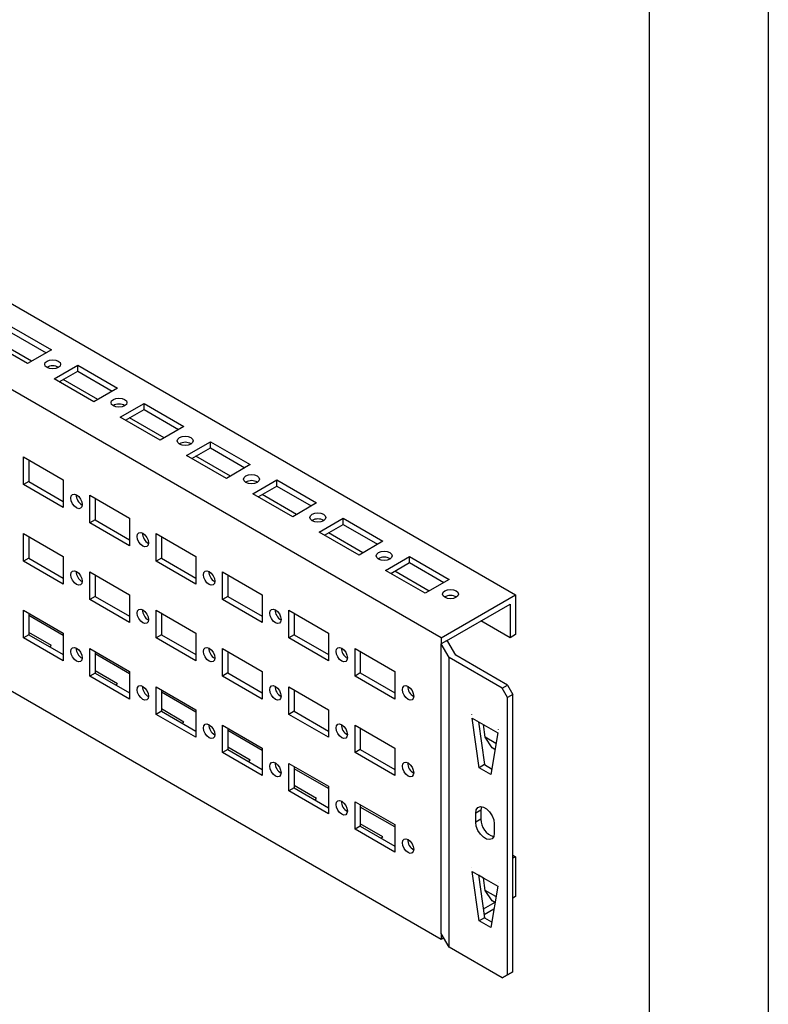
# Model space of a CAD drawing. Header units: millimetres. Extents: x 0 to 1397, y 0 to 1080.
# Tile 8 of 9: x 1197 to 1397, y 642 to 904. Entities that reach past the tile are written whole.
import ezdxf

# ---------------------------------------------------------------- set-up
doc = ezdxf.new("R2010")
doc.units = ezdxf.units.MM
doc.header["$LTSCALE"] = 5
doc.layers.add('TEXT', color=140, linetype='Continuous', lineweight=25)

msp = doc.modelspace()

# ---------------------------------------------------------------- linework, layer by layer
at = {"color": 7, "linetype": 'Continuous'}
msp.add_line((1397.01, 1079.51), (1397.01, 0.01), dxfattribs=at)
for p, q in [((834.62, 1036.52), (1329.59, 750.77)), ((1309.8, 739.34), (814.82, 1025.09)), ((1309.8, 658.91), (814.82, 944.65)), ((1195.24, 822.21), (1205.85, 816.09)), ((1195.24, 820.58), (1204.44, 815.27)), ((1199.49, 812.41), (1188.88, 818.54)), ((1200.55, 813.02), (1191.35, 818.33)), ((1205.85, 816.09), (1199.49, 812.41)), ((1206.56, 808.33), (1212.92, 812)), ((1212.92, 812), (1223.53, 805.88)), ((1212.92, 810.37), (1212.92, 812)), ((1217.17, 802.21), (1206.56, 808.33)), ((1207.97, 807.51), (1212.92, 810.37)), ((1212.92, 810.37), (1222.11, 805.06)), ((1218.22, 802.82), (1209.03, 808.12)), ((1223.53, 805.88), (1217.17, 802.21)), ((1224.24, 798.12), (1230.6, 801.8)), ((1230.6, 801.8), (1241.21, 795.68)), ((1230.6, 800.17), (1230.6, 801.8)), ((1234.84, 792), (1224.24, 798.12)), ((1225.65, 797.31), (1230.6, 800.17)), ((1235.9, 792.61), (1226.71, 797.92)), ((1230.6, 800.17), (1239.79, 794.86)), ((1241.21, 795.68), (1234.84, 792)), ((1241.91, 787.92), (1248.28, 791.59)), ((1243.33, 787.1), (1248.28, 789.96)), ((1248.28, 791.59), (1258.88, 785.47)), ((1248.28, 789.96), (1248.28, 791.59)), ((1248.28, 789.96), (1257.47, 784.65)), ((1198.43, 787.51), (1209.03, 781.38)), ((1198.43, 780.16), (1198.43, 787.51)), ((1252.52, 781.8), (1241.91, 787.92)), ((1253.58, 782.41), (1244.39, 787.71)), ((1199.84, 786.69), (1199.84, 780.97)), ((1258.88, 785.47), (1252.52, 781.8)), ((1199.84, 780.97), (1198.43, 780.16)), ((1209.03, 774.04), (1198.43, 780.16)), ((1199.84, 780.97), (1209.03, 775.67)), ((1209.03, 781.38), (1209.03, 774.04)), ((1259.59, 777.71), (1265.96, 781.39)), ((1261.01, 776.9), (1265.96, 779.76)), ((1265.96, 781.39), (1276.56, 775.27)), ((1265.96, 779.76), (1265.96, 781.39)), ((1265.96, 779.76), (1275.15, 774.45)), ((1216.1, 777.3), (1226.71, 771.18)), ((1216.1, 769.95), (1216.1, 777.3)), ((1270.2, 771.59), (1259.59, 777.71)), ((1271.26, 772.2), (1262.07, 777.51)), ((1217.52, 776.49), (1217.52, 770.77)), ((1276.56, 775.27), (1270.2, 771.59)), ((1217.52, 770.77), (1216.1, 769.95)), ((1226.71, 763.83), (1216.1, 769.95)), ((1217.52, 770.77), (1226.71, 765.46)), ((1226.71, 771.18), (1226.71, 763.83)), ((1277.27, 767.51), (1283.63, 771.18)), ((1278.68, 766.69), (1283.63, 769.55)), ((1283.63, 771.18), (1294.24, 765.06)), ((1283.63, 769.55), (1283.63, 771.18)), ((1283.63, 769.55), (1292.83, 764.24)), ((1198.43, 767.09), (1209.03, 760.97)), ((1198.43, 759.74), (1198.43, 767.09)), ((1199.84, 766.28), (1199.84, 760.56)), ((1233.78, 767.1), (1244.39, 760.97)), ((1233.78, 759.75), (1233.78, 767.1)), ((1235.2, 766.28), (1235.2, 760.56)), ((1287.88, 761.39), (1277.27, 767.51)), ((1288.94, 762), (1279.74, 767.3)), ((1294.24, 765.06), (1287.88, 761.39)), ((1199.84, 760.56), (1198.43, 759.74)), ((1209.03, 753.62), (1198.43, 759.74)), ((1199.84, 760.56), (1209.03, 755.25)), ((1209.03, 760.97), (1209.03, 753.62)), ((1235.2, 760.56), (1233.78, 759.75)), ((1244.39, 753.63), (1233.78, 759.75)), ((1235.2, 760.56), (1244.39, 755.26)), ((1244.39, 760.97), (1244.39, 753.63)), ((1294.95, 757.3), (1301.31, 760.98)), ((1296.36, 756.49), (1301.31, 759.35)), ((1301.31, 760.98), (1311.92, 754.86)), ((1301.31, 759.35), (1301.31, 760.98)), ((1301.31, 759.35), (1310.5, 754.04)), ((1216.1, 756.89), (1226.71, 750.77)), ((1216.1, 749.54), (1216.1, 756.89)), ((1217.52, 756.07), (1217.52, 750.36)), ((1251.46, 756.89), (1262.07, 750.77)), ((1251.46, 749.54), (1251.46, 756.89)), ((1252.87, 756.08), (1252.87, 750.36)), ((1305.55, 751.18), (1294.95, 757.3)), ((1306.61, 751.79), (1297.42, 757.1)), ((1311.92, 754.86), (1305.55, 751.18)), ((1226.71, 750.77), (1226.71, 743.42)), ((1262.07, 750.77), (1262.07, 743.42)), ((1309.8, 739.34), (1329.59, 750.77)), ((1329.59, 750.77), (1329.59, 740.16)), ((1217.52, 750.36), (1216.1, 749.54)), ((1226.71, 743.42), (1216.1, 749.54)), ((1217.52, 750.36), (1226.71, 745.05)), ((1252.87, 750.36), (1251.46, 749.54)), ((1262.07, 743.42), (1251.46, 749.54)), ((1252.87, 750.36), (1262.07, 745.05)), ((1311.21, 738.53), (1328.18, 748.32)), ((1328.18, 748.32), (1328.18, 739.34)), ((1198.43, 746.68), (1209.03, 740.56)), ((1198.43, 739.33), (1198.43, 746.68)), ((1199.84, 745.86), (1199.84, 740.15)), ((1209.03, 739.94), (1199.84, 745.25)), ((1233.78, 746.68), (1244.39, 740.56)), ((1233.78, 739.33), (1233.78, 746.68)), ((1235.2, 745.87), (1235.2, 740.15)), ((1269.14, 746.69), (1279.74, 740.56)), ((1269.14, 739.34), (1269.14, 746.69)), ((1270.55, 745.87), (1270.55, 740.15)), ((1328.18, 739.34), (1320.4, 743.83)), ((1199.84, 740.15), (1198.43, 739.33)), ((1205.85, 737.29), (1199.84, 740.76)), ((1199.84, 740.15), (1209.03, 734.84)), ((1209.03, 740.56), (1209.03, 733.21)), ((1235.2, 740.15), (1233.78, 739.33)), ((1235.2, 740.15), (1244.39, 734.84)), ((1244.39, 740.56), (1244.39, 733.21)), ((1270.55, 740.15), (1269.14, 739.34)), ((1270.55, 740.15), (1279.74, 734.85)), ((1279.74, 740.56), (1279.74, 733.22)), ((1329.59, 740.16), (1328.18, 739.34)), ((1209.03, 733.21), (1198.43, 739.33)), ((1244.39, 733.21), (1233.78, 739.33)), ((1279.74, 733.22), (1269.14, 739.34)), ((1309.8, 739.34), (1309.8, 737.71)), ((1311.21, 738.53), (1309.8, 737.71)), ((1311.92, 734.03), (1309.8, 737.71)), ((1309.8, 737.71), (1309.8, 737.71)), ((1309.8, 660.55), (1309.8, 737.71)), ((1311.54, 738.33), (1311.21, 738.53)), ((1311.21, 738.53), (1311.21, 738.53)), ((1313.67, 734.66), (1311.54, 738.33)), ((1205.32, 736.98), (1205.85, 737.29)), ((1216.1, 736.48), (1226.71, 730.35)), ((1216.1, 729.13), (1216.1, 736.48)), ((1217.52, 735.66), (1217.52, 729.94)), ((1226.71, 729.73), (1217.52, 735.04)), ((1251.46, 736.48), (1262.07, 730.36)), ((1251.46, 729.13), (1251.46, 736.48)), ((1252.87, 735.66), (1252.87, 729.95)), ((1286.82, 736.48), (1297.42, 730.36)), ((1286.82, 729.13), (1286.82, 736.48)), ((1288.23, 735.67), (1288.23, 729.95)), ((1311.92, 656.87), (1311.92, 734.03)), ((1326.06, 725.87), (1311.92, 734.03)), ((1327.47, 726.69), (1313.67, 734.66)), ((1217.52, 729.94), (1216.1, 729.13)), ((1223.53, 727.08), (1217.52, 730.55)), ((1217.52, 729.94), (1226.71, 724.64)), ((1226.71, 730.35), (1226.71, 723)), ((1252.87, 729.95), (1251.46, 729.13)), ((1252.87, 729.95), (1262.07, 724.64)), ((1262.07, 730.36), (1262.07, 723.01)), ((1288.23, 729.95), (1286.82, 729.13)), ((1288.23, 729.95), (1297.42, 724.64)), ((1297.42, 730.36), (1297.42, 723.01)), ((1226.71, 723), (1216.1, 729.13)), ((1223, 726.78), (1223.53, 727.08)), ((1262.07, 723.01), (1251.46, 729.13)), ((1297.42, 723.01), (1286.82, 729.13)), ((1233.78, 726.27), (1244.39, 720.15)), ((1233.78, 718.92), (1233.78, 726.27)), ((1235.2, 725.45), (1235.2, 719.74)), ((1244.39, 719.53), (1235.2, 724.84)), ((1269.14, 726.27), (1279.74, 720.15)), ((1269.14, 718.92), (1269.14, 726.27)), ((1270.55, 725.46), (1270.55, 719.74)), ((1326.06, 725.87), (1327.47, 726.69)), ((1327.47, 723.42), (1326.06, 725.87)), ((1327.47, 726.69), (1328.89, 724.24)), ((1328.89, 724.24), (1327.47, 723.42)), ((1327.47, 649.52), (1327.47, 723.42)), ((1328.89, 650.34), (1328.89, 724.24)), ((1235.2, 719.74), (1233.78, 718.92)), ((1241.21, 716.88), (1235.2, 720.35)), ((1235.2, 719.74), (1244.39, 714.43)), ((1244.39, 720.15), (1244.39, 712.8)), ((1270.55, 719.74), (1269.14, 718.92)), ((1270.55, 719.74), (1279.74, 714.43)), ((1279.74, 720.15), (1279.74, 712.8)), ((1244.39, 712.8), (1233.78, 718.92)), ((1240.68, 716.57), (1241.21, 716.88)), ((1279.74, 712.8), (1269.14, 718.92)), ((1317.93, 718.92), (1317.93, 718.93)), ((1317.93, 718.92), (1317.93, 718.93)), ((1317.93, 718.93), (1317.93, 718.93)), ((1317.93, 718.93), (1317.93, 718.93)), ((1317.93, 718.93), (1317.93, 718.93)), ((1318.07, 717.9), (1324.86, 713.99)), ((1319.92, 704.71), (1318.07, 717.9)), ((1319.74, 716.94), (1321.34, 705.53)), ((1251.46, 716.06), (1262.07, 709.94)), ((1251.46, 708.72), (1251.46, 716.06)), ((1252.87, 715.25), (1252.87, 709.53)), ((1262.07, 709.32), (1252.87, 714.63)), ((1286.82, 716.07), (1297.42, 709.95)), ((1286.82, 708.72), (1286.82, 716.07)), ((1288.23, 715.25), (1288.23, 709.54)), ((1321.53, 712.84), (1321.04, 716.19)), ((1324.86, 713.99), (1323, 702.93)), ((1325, 714.85), (1325, 714.85)), ((1325, 714.85), (1325, 714.85)), ((1325, 714.85), (1325, 714.84)), ((1325, 714.85), (1325, 714.84)), ((1324.39, 711.19), (1321.53, 712.84)), ((1323.37, 710.02), (1321.53, 712.84)), ((1252.87, 709.53), (1251.46, 708.72)), ((1262.07, 702.59), (1251.46, 708.72)), ((1258.88, 706.67), (1252.87, 710.14)), ((1252.87, 709.53), (1262.07, 704.23)), ((1262.07, 709.94), (1262.07, 702.59)), ((1288.23, 709.54), (1286.82, 708.72)), ((1297.42, 702.6), (1286.82, 708.72)), ((1288.23, 709.54), (1297.42, 704.23)), ((1297.42, 709.95), (1297.42, 702.6)), ((1324.12, 709.59), (1323.37, 710.02)), ((1258.36, 706.37), (1258.88, 706.67)), ((1269.14, 705.86), (1279.74, 699.74)), ((1269.14, 698.51), (1269.14, 705.86)), ((1270.55, 705.04), (1270.55, 699.33)), ((1279.74, 699.12), (1270.55, 704.43)), ((1321.34, 705.53), (1319.92, 704.71)), ((1323, 702.93), (1319.92, 704.71)), ((1321.34, 705.53), (1323.25, 704.42)), ((1270.55, 699.33), (1269.14, 698.51)), ((1279.74, 692.39), (1269.14, 698.51)), ((1276.56, 696.47), (1270.55, 699.94)), ((1270.55, 699.33), (1279.74, 694.02)), ((1279.74, 699.74), (1279.74, 692.39)), ((1276.04, 696.16), (1276.56, 696.47)), ((1286.82, 695.65), (1297.42, 689.53)), ((1286.82, 688.31), (1286.82, 695.65)), ((1288.23, 694.84), (1288.23, 689.12)), ((1297.42, 688.91), (1288.23, 694.22)), ((1320.4, 693.41), (1318.99, 692.6)), ((1320.4, 693.41), (1320.4, 690.96)), ((1318.99, 690.15), (1318.99, 692.6)), ((1320.4, 690.96), (1318.99, 690.15)), ((1288.23, 689.12), (1286.82, 688.31)), ((1297.42, 682.18), (1286.82, 688.31)), ((1294.24, 686.26), (1288.23, 689.73)), ((1288.23, 689.12), (1297.42, 683.82)), ((1297.42, 689.53), (1297.42, 682.18)), ((1323.94, 689.74), (1323.94, 687.29)), ((1293.71, 685.96), (1294.24, 686.26)), ((1328.89, 681.36), (1329.59, 680.96)), ((1329.59, 680.96), (1328.89, 680.55)), ((1329.59, 680.96), (1329.59, 670.34)), ((1317.93, 678.09), (1317.93, 678.1)), ((1317.93, 678.09), (1317.93, 678.1)), ((1317.93, 678.1), (1317.93, 678.1)), ((1317.93, 678.1), (1317.93, 678.1)), ((1317.93, 678.1), (1317.93, 678.1)), ((1318.07, 677.08), (1324.86, 673.16)), ((1319.92, 663.89), (1318.07, 677.08)), ((1319.74, 676.12), (1321.34, 664.7)), ((1321.06, 675.27), (1319.75, 676.03)), ((1321.53, 672.01), (1321.04, 675.36)), ((1324.39, 670.36), (1321.53, 672.01)), ((1323.37, 669.19), (1321.53, 672.01)), ((1324.86, 673.16), (1323, 662.11)), ((1325, 674.02), (1325, 674.02)), ((1325, 674.02), (1325, 674.02)), ((1325, 674.02), (1325, 674.01)), ((1325, 674.02), (1325, 674.01)), ((1324.12, 668.76), (1323.37, 669.19)), ((1329.59, 670.34), (1328.89, 669.93)), ((1324.07, 668.79), (1321.01, 667.02)), ((1323.83, 667.01), (1321.22, 665.51)), ((1321.34, 664.7), (1319.92, 663.89)), ((1321.34, 664.7), (1323.25, 663.6)), ((1323, 662.11), (1319.92, 663.89)), ((1311.92, 656.87), (1309.8, 660.55)), ((1309.8, 660.55), (1309.8, 660.55)), ((1309.8, 660.55), (1309.8, 658.91)), ((1310.5, 659.32), (1309.8, 658.91)), ((1326.06, 648.71), (1311.92, 656.87)), ((1326.06, 648.71), (1327.47, 649.52)), ((1327.47, 649.52), (1326.06, 648.71)), ((1327.47, 649.52), (1328.89, 650.34)), ((1328.89, 650.34), (1327.47, 649.52))]:
    msp.add_line(p, q)
at = {"flags": 128}
for points in [[(1207.71, 811.34), (1207.02, 811.07), (1206.21, 810.98), (1205.39, 811.07), (1204.7, 811.34), (1204.24, 811.74), (1204.08, 812.21), (1204.24, 812.68), (1204.7, 813.08), (1205.39, 813.34), (1206.21, 813.43), (1207.02, 813.34), (1207.71, 813.08), (1208.17, 812.68), (1208.33, 812.21), (1208.17, 811.74), (1207.71, 811.34)], [(1225.39, 801.14), (1224.7, 800.87), (1223.88, 800.78), (1223.07, 800.87), (1222.38, 801.14), (1221.92, 801.53), (1221.76, 802), (1221.92, 802.47), (1222.38, 802.87), (1223.07, 803.14), (1223.88, 803.23), (1224.7, 803.14), (1225.39, 802.87), (1225.85, 802.47), (1226.01, 802), (1225.85, 801.53), (1225.39, 801.14)], [(1243.06, 790.93), (1242.37, 790.66), (1241.56, 790.57), (1240.75, 790.66), (1240.06, 790.93), (1239.6, 791.33), (1239.44, 791.8), (1239.6, 792.27), (1240.06, 792.67), (1240.75, 792.93), (1241.56, 793.02), (1242.37, 792.93), (1243.06, 792.67), (1243.52, 792.27), (1243.69, 791.8), (1243.52, 791.33), (1243.06, 790.93)], [(1260.74, 780.73), (1260.05, 780.46), (1259.24, 780.37), (1258.42, 780.46), (1257.74, 780.73), (1257.27, 781.12), (1257.11, 781.59), (1257.27, 782.06), (1257.74, 782.46), (1258.42, 782.73), (1259.24, 782.82), (1260.05, 782.73), (1260.74, 782.46), (1261.2, 782.06), (1261.36, 781.59), (1261.2, 781.12), (1260.74, 780.73)], [(1214.07, 774.8), (1213.96, 774.2), (1213.63, 773.83), (1213.14, 773.73), (1212.57, 773.93), (1211.99, 774.4), (1211.51, 775.06), (1211.18, 775.81), (1211.07, 776.54), (1211.18, 777.13), (1211.51, 777.51), (1211.99, 777.6), (1212.57, 777.4), (1213.14, 776.94), (1213.63, 776.28), (1213.96, 775.53), (1214.07, 774.8)], [(1278.42, 770.52), (1277.73, 770.25), (1276.92, 770.16), (1276.1, 770.25), (1275.41, 770.52), (1274.95, 770.92), (1274.79, 771.39), (1274.95, 771.86), (1275.41, 772.25), (1276.1, 772.52), (1276.92, 772.61), (1277.73, 772.52), (1278.42, 772.25), (1278.88, 771.86), (1279.04, 771.39), (1278.88, 770.92), (1278.42, 770.52)], [(1231.75, 764.6), (1231.63, 764), (1231.31, 763.62), (1230.82, 763.53), (1230.25, 763.73), (1229.67, 764.19), (1229.18, 764.85), (1228.86, 765.6), (1228.74, 766.33), (1228.86, 766.93), (1229.18, 767.3), (1229.67, 767.4), (1230.25, 767.2), (1230.82, 766.73), (1231.31, 766.08), (1231.63, 765.33), (1231.75, 764.6)], [(1296.1, 760.32), (1295.41, 760.05), (1294.59, 759.96), (1293.78, 760.05), (1293.09, 760.32), (1292.63, 760.71), (1292.47, 761.18), (1292.63, 761.65), (1293.09, 762.05), (1293.78, 762.32), (1294.59, 762.41), (1295.41, 762.32), (1296.1, 762.05), (1296.56, 761.65), (1296.72, 761.18), (1296.56, 760.71), (1296.1, 760.32)], [(1214.07, 754.39), (1213.96, 753.79), (1213.63, 753.42), (1213.14, 753.32), (1212.57, 753.52), (1211.99, 753.98), (1211.51, 754.64), (1211.18, 755.39), (1211.07, 756.12), (1211.18, 756.72), (1211.51, 757.1), (1211.99, 757.19), (1212.57, 756.99), (1213.14, 756.53), (1213.63, 755.87), (1213.96, 755.12), (1214.07, 754.39)], [(1249.43, 754.39), (1249.31, 753.79), (1248.99, 753.42), (1248.5, 753.32), (1247.92, 753.52), (1247.35, 753.99), (1246.86, 754.65), (1246.54, 755.4), (1246.42, 756.13), (1246.54, 756.72), (1246.86, 757.1), (1247.35, 757.19), (1247.92, 756.99), (1248.5, 756.53), (1248.99, 755.87), (1249.31, 755.12), (1249.43, 754.39)], [(1313.77, 750.11), (1313.08, 749.84), (1312.27, 749.75), (1311.46, 749.84), (1310.77, 750.11), (1310.31, 750.51), (1310.15, 750.98), (1310.31, 751.45), (1310.77, 751.84), (1311.46, 752.11), (1312.27, 752.2), (1313.08, 752.11), (1313.77, 751.84), (1314.23, 751.45), (1314.4, 750.98), (1314.23, 750.51), (1313.77, 750.11)], [(1231.75, 744.18), (1231.63, 743.58), (1231.31, 743.21), (1230.82, 743.12), (1230.25, 743.32), (1229.67, 743.78), (1229.18, 744.44), (1228.86, 745.19), (1228.74, 745.92), (1228.86, 746.52), (1229.18, 746.89), (1229.67, 746.99), (1230.25, 746.79), (1230.82, 746.32), (1231.31, 745.66), (1231.63, 744.91), (1231.75, 744.18)], [(1267.1, 744.19), (1266.99, 743.59), (1266.66, 743.21), (1266.18, 743.12), (1265.6, 743.32), (1265.03, 743.78), (1264.54, 744.44), (1264.21, 745.19), (1264.1, 745.92), (1264.21, 746.52), (1264.54, 746.89), (1265.03, 746.99), (1265.6, 746.79), (1266.18, 746.32), (1266.66, 745.67), (1266.99, 744.92), (1267.1, 744.19)], [(1214.07, 733.97), (1213.96, 733.38), (1213.63, 733), (1213.14, 732.91), (1212.57, 733.11), (1211.99, 733.57), (1211.51, 734.23), (1211.18, 734.98), (1211.07, 735.71), (1211.18, 736.31), (1211.51, 736.68), (1211.99, 736.78), (1212.57, 736.58), (1213.14, 736.11), (1213.63, 735.46), (1213.96, 734.7), (1214.07, 733.97)], [(1249.43, 733.98), (1249.31, 733.38), (1248.99, 733), (1248.5, 732.91), (1247.92, 733.11), (1247.35, 733.57), (1246.86, 734.23), (1246.54, 734.98), (1246.42, 735.71), (1246.54, 736.31), (1246.86, 736.69), (1247.35, 736.78), (1247.92, 736.58), (1248.5, 736.12), (1248.99, 735.46), (1249.31, 734.71), (1249.43, 733.98)], [(1284.78, 733.98), (1284.67, 733.38), (1284.34, 733.01), (1283.85, 732.91), (1283.28, 733.11), (1282.7, 733.58), (1282.22, 734.23), (1281.89, 734.99), (1281.78, 735.72), (1281.89, 736.31), (1282.22, 736.69), (1282.7, 736.78), (1283.28, 736.58), (1283.85, 736.12), (1284.34, 735.46), (1284.67, 734.71), (1284.78, 733.98)], [(1231.75, 723.77), (1231.63, 723.17), (1231.31, 722.8), (1230.82, 722.7), (1230.25, 722.9), (1229.67, 723.37), (1229.18, 724.02), (1228.86, 724.77), (1228.74, 725.5), (1228.86, 726.1), (1229.18, 726.48), (1229.67, 726.57), (1230.25, 726.37), (1230.82, 725.91), (1231.31, 725.25), (1231.63, 724.5), (1231.75, 723.77)], [(1267.1, 723.77), (1266.99, 723.17), (1266.66, 722.8), (1266.18, 722.7), (1265.6, 722.9), (1265.03, 723.37), (1264.54, 724.03), (1264.21, 724.78), (1264.1, 725.51), (1264.21, 726.11), (1264.54, 726.48), (1265.03, 726.58), (1265.6, 726.38), (1266.18, 725.91), (1266.66, 725.25), (1266.99, 724.5), (1267.1, 723.77)], [(1302.46, 723.78), (1302.35, 723.18), (1302.02, 722.8), (1301.53, 722.71), (1300.96, 722.91), (1300.38, 723.37), (1299.89, 724.03), (1299.57, 724.78), (1299.45, 725.51), (1299.57, 726.11), (1299.89, 726.48), (1300.38, 726.58), (1300.96, 726.38), (1301.53, 725.91), (1302.02, 725.26), (1302.35, 724.51), (1302.46, 723.78)], [(1249.43, 713.56), (1249.31, 712.97), (1248.99, 712.59), (1248.5, 712.5), (1247.92, 712.7), (1247.35, 713.16), (1246.86, 713.82), (1246.54, 714.57), (1246.42, 715.3), (1246.54, 715.9), (1246.86, 716.27), (1247.35, 716.37), (1247.92, 716.17), (1248.5, 715.7), (1248.99, 715.05), (1249.31, 714.29), (1249.43, 713.56)], [(1284.78, 713.57), (1284.67, 712.97), (1284.34, 712.59), (1283.85, 712.5), (1283.28, 712.7), (1282.7, 713.16), (1282.22, 713.82), (1281.89, 714.57), (1281.78, 715.3), (1281.89, 715.9), (1282.22, 716.28), (1282.7, 716.37), (1283.28, 716.17), (1283.85, 715.71), (1284.34, 715.05), (1284.67, 714.3), (1284.78, 713.57)], [(1267.1, 703.36), (1266.99, 702.76), (1266.66, 702.39), (1266.18, 702.29), (1265.6, 702.49), (1265.03, 702.96), (1264.54, 703.61), (1264.21, 704.36), (1264.1, 705.09), (1264.21, 705.69), (1264.54, 706.07), (1265.03, 706.16), (1265.6, 705.96), (1266.18, 705.5), (1266.66, 704.84), (1266.99, 704.09), (1267.1, 703.36)], [(1302.46, 703.36), (1302.35, 702.76), (1302.02, 702.39), (1301.53, 702.29), (1300.96, 702.49), (1300.38, 702.96), (1299.89, 703.62), (1299.57, 704.37), (1299.45, 705.1), (1299.57, 705.7), (1299.89, 706.07), (1300.38, 706.16), (1300.96, 705.96), (1301.53, 705.5), (1302.02, 704.84), (1302.35, 704.09), (1302.46, 703.36)], [(1284.78, 693.15), (1284.67, 692.56), (1284.34, 692.18), (1283.85, 692.09), (1283.28, 692.29), (1282.7, 692.75), (1282.22, 693.41), (1281.89, 694.16), (1281.78, 694.89), (1281.89, 695.49), (1282.22, 695.86), (1282.7, 695.96), (1283.28, 695.76), (1283.85, 695.29), (1284.34, 694.63), (1284.67, 693.88), (1284.78, 693.15)], [(1318.99, 692.6), (1319.14, 693.49), (1319.57, 694.1), (1320.23, 694.36), (1321.03, 694.23), (1321.89, 693.73), (1322.7, 692.93), (1323.36, 691.91), (1323.79, 690.8), (1323.94, 689.74)], [(1320.57, 694.35), (1320.55, 694.3), (1320.4, 693.41)], [(1323.94, 687.29), (1323.79, 686.4), (1323.36, 685.79), (1322.7, 685.53), (1321.89, 685.66), (1321.03, 686.15), (1320.23, 686.96), (1319.57, 687.98), (1319.14, 689.08), (1318.99, 690.15)], [(1302.46, 682.95), (1302.35, 682.35), (1302.02, 681.98), (1301.53, 681.88), (1300.96, 682.08), (1300.38, 682.55), (1299.89, 683.2), (1299.57, 683.95), (1299.45, 684.68), (1299.57, 685.28), (1299.89, 685.66), (1300.38, 685.75), (1300.96, 685.55), (1301.53, 685.09), (1302.02, 684.43), (1302.35, 683.68), (1302.46, 682.95)]]:
    msp.add_lwpolyline(points, dxfattribs=at)
for centre, radius, start, end in [((1206.21, 808.77), 3.06, 58.8222, 121.1778), ((1223.88, 798.57), 3.06, 58.8222, 121.1778), ((1241.56, 788.36), 3.06, 58.8222, 121.1778), ((1259.24, 778.16), 3.06, 58.8222, 121.1778), ((1215.55, 777.39), 3.06, 178.8063, 241.1883), ((1276.92, 767.95), 3.06, 58.8222, 121.1778), ((1233.22, 767.18), 3.06, 178.8063, 241.1883), ((1294.59, 757.75), 3.06, 58.8222, 121.1778), ((1215.55, 756.97), 3.06, 178.8063, 241.1883), ((1250.9, 756.98), 3.06, 178.8063, 241.1883), ((1312.27, 747.54), 3.06, 58.8222, 121.1778), ((1233.22, 746.77), 3.06, 178.8063, 241.1883), ((1268.58, 746.77), 3.06, 178.8063, 241.1883), ((1215.55, 736.56), 3.06, 178.8063, 241.1883), ((1250.9, 736.56), 3.06, 178.8063, 241.1883), ((1286.26, 736.57), 3.06, 178.8063, 241.1883), ((1233.22, 726.35), 3.06, 178.8063, 241.1883), ((1268.58, 726.36), 3.06, 178.8063, 241.1883), ((1303.93, 726.36), 3.06, 178.8063, 241.1883), ((1250.9, 716.15), 3.06, 178.8063, 241.1883), ((1286.26, 716.15), 3.06, 178.8063, 241.1883), ((1268.58, 705.94), 3.06, 178.8063, 241.1883), ((1303.93, 705.95), 3.06, 178.8063, 241.1883), ((1286.26, 695.74), 3.06, 178.8063, 241.1883), ((1325.14, 690.89), 4.74, 179.0901, 253.2236), ((1303.93, 685.53), 3.06, 178.8063, 241.1883)]:
    msp.add_arc(centre, radius, start, end)
at = {"layer": 'TEXT'}
msp.add_line((1365.25, 1047.75), (1365.25, 31.75), dxfattribs=at)

doc.saveas('drawing.dxf')
